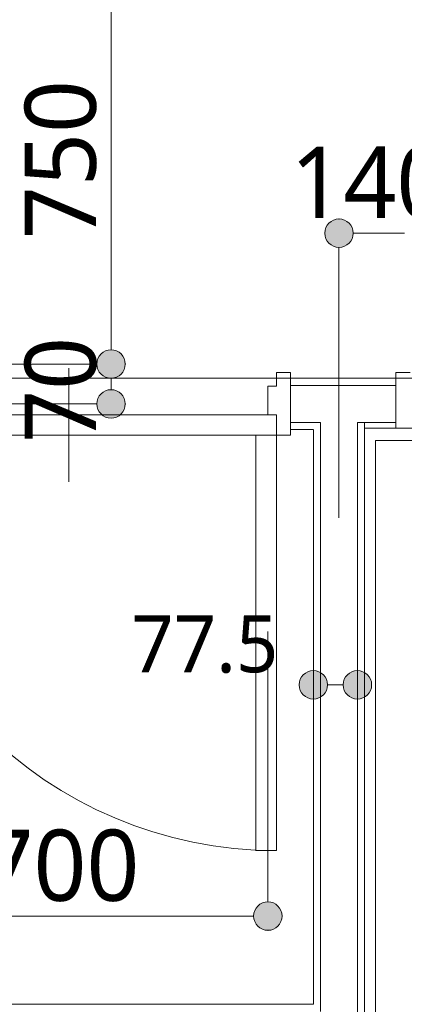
# Model space of a CAD drawing. Header units: millimetres. Extents: x 0 to 841, y 0 to 1188.
# Tile 91 of 98: x 675 to 688, y 1041 to 1075. Entities that reach past the tile are written whole.
import ezdxf
from ezdxf.xclip import XClip

# ---------------------------------------------------------------- set-up
doc = ezdxf.new("R2010")
doc.units = ezdxf.units.MM
doc.header["$MEASUREMENT"] = 0
doc.header["$XCLIPFRAME"] = 0
doc.linetypes.add('Wipeout_Contour', pattern=[1000, 0, -1000])
for name, color, linetype, lineweight in [('Archicadドア_ペン_番号__23', 7, 'Continuous', 15), ('UB.★_ペン_番号__1', 7, 'Continuous', 5), ('UB.★_ペン_番号__41', 7, 'Continuous', 13), ('壁-間仕切り_ペン_番号__141', 7, 'Continuous', 15), ('室名.★_ペン_番号__46', 7, 'Continuous', 13), ('寸法_ペン_番号__45', 7, 'Continuous', 13), ('寸法_ペン_番号__46', 7, 'Continuous', 13)]:
    doc.layers.add(name, color=color, linetype=linetype, lineweight=lineweight)
for name, color, linetype, lineweight, true_color in [('Archicadドア_ペン_番号__63', 251, 'Continuous', 5, 0x6a6a6a), ('壁-間仕切り_ペン_番号__161', 251, 'Continuous', 5, 0x6a6a6a), ('寸法_ペン_番号__85', 251, 'Continuous', 5, 0x6a6a6a), ('床_ペン_番号__89', 251, 'Continuous', 5, 0x6a6a6a)]:
    doc.layers.add(name, color=color, linetype=linetype, lineweight=lineweight, true_color=true_color)
for name, color, linetype in [('壁-間仕切り', 7, 'Continuous'), ('寸法', 7, 'Continuous'), ('床', 7, 'Continuous')]:
    doc.layers.add(name, color=color, linetype=linetype)
doc.styles.add('GENERATED_STYLE_1', font='meiryo.ttc')

# ---------------------------------------------------------------- blocks, each defined once
blk = doc.blocks.new('図面_6_6', base_point=(598.263, 1001.922))
at = {"layer": 'UB.★_ペン_番号__1', "color": 7, "linetype": 'Continuous', "lineweight": 5, "flags": 128}
for points in [[(715.413, 1024.309), (686.613, 1024.309), (686.613, 1061.109), (715.413, 1061.109)], [(714.973, 1024.749), (687.053, 1024.749), (687.053, 1060.669), (714.973, 1060.669)]]:
    blk.add_lwpolyline(points, close=True, dxfattribs=at)
at = {"color": 254, "linetype": 'Wipeout_Contour', "lineweight": 0, "ltscale": 22881.22973}
blk.add_wipeout([(488.263, 926.959), (582.263, 926.959), (724.263, 926.959), (724.263, 969.859), (709.263, 969.859), (709.263, 976.959), (724.263, 976.959), (724.263, 1021.959), (686.663, 1021.959), (686.663, 1062.859), (655.963, 1062.859), (655.963, 1094.959), (636.763, 1094.959), (636.763, 1078.959), (614.963, 1078.959), (614.963, 1061.059), (582.263, 1061.059), (582.263, 991.959), (488.263, 991.959)], dxfattribs=at).dxf.layer = '床'
at = {"layer": '寸法', "linetype": 'Continuous', "lineweight": 0, "true_color": 0x000000}
for points in [[(677.247, 1061.959), (677.285, 1061.767), (677.394, 1061.605), (677.556, 1061.497), (677.747, 1061.459), (677.939, 1061.497), (678.101, 1061.605), (678.209, 1061.767), (678.247, 1061.959), (678.209, 1062.15), (678.101, 1062.312), (677.939, 1062.421), (677.747, 1062.459), (677.556, 1062.421), (677.394, 1062.312), (677.285, 1062.15)], [(682.763, 1043.959), (682.801, 1043.767), (682.909, 1043.605), (683.071, 1043.497), (683.263, 1043.459), (683.454, 1043.497), (683.616, 1043.605), (683.725, 1043.767), (683.763, 1043.959), (683.725, 1044.15), (683.616, 1044.312), (683.454, 1044.421), (683.263, 1044.459), (683.071, 1044.421), (682.909, 1044.312), (682.801, 1044.15)]]:
    blk.add_hatch(color=18, dxfattribs=at).paths.add_polyline_path(points)
at = {"layer": 'Archicadドア_ペン_番号__23', "color": 7, "linetype": 'Continuous', "lineweight": 15}
for p, q in [((683.263, 1061.579), (683.263, 1062.579)), ((683.263, 1062.579), (683.563, 1062.579)), ((668.963, 1061.579), (683.563, 1061.579)), ((683.563, 1061.579), (683.263, 1061.579)), ((683.563, 1060.859), (683.563, 1061.579)), ((683.563, 1061.579), (683.563, 1060.859)), ((687.763, 1061.109), (688.263, 1061.109)), ((683.563, 1060.859), (668.963, 1060.859)), ((684.063, 1060.859), (683.563, 1060.859))]:
    blk.add_line(p, q, dxfattribs=at)
at = {"layer": 'Archicadドア_ペン_番号__63', "color": 251, "linetype": 'Continuous', "lineweight": 5, "true_color": 0x6a6a6a}
for p, q in [((682.843, 1046.259), (682.843, 1060.859)), ((682.843, 1060.859), (683.563, 1060.859)), ((683.563, 1060.859), (683.563, 1046.259)), ((683.563, 1046.259), (682.843, 1046.259))]:
    blk.add_line(p, q, dxfattribs=at)
blk.add_arc((683.563, 1060.859), 14.6, 180, 270, dxfattribs=at)
at = {"layer": '寸法_ペン_番号__45', "color": 7, "linetype": 'Continuous', "lineweight": 13}
for centre in [(677.747, 1061.959), (683.263, 1043.959)]:
    blk.add_circle(centre, 0.5, dxfattribs=at)
at = {"layer": '寸法_ペン_番号__85', "color": 251, "linetype": 'Continuous', "lineweight": 5, "true_color": 0x6a6a6a}
for p, q in [((677.247, 1061.959), (667.747, 1061.959)), ((683.263, 1044.459), (683.263, 1053.959)), ((669.763, 1043.959), (682.763, 1043.959))]:
    blk.add_line(p, q, dxfattribs=at)
for p in [(678.247, 1061.959), (683.263, 1043.459)]:
    blk.add_point(p, dxfattribs=at)
at = {"layer": '床_ペン_番号__89', "color": 251, "linetype": 'Continuous', "lineweight": 5, "true_color": 0x6a6a6a, "flags": 128}
blk.add_lwpolyline([(488.263, 926.959), (582.263, 926.959), (724.263, 926.959), (724.263, 969.859), (709.263, 969.859), (709.263, 976.959), (724.263, 976.959), (724.263, 1021.959), (686.663, 1021.959), (686.663, 1062.859), (655.963, 1062.859), (655.963, 1094.959), (636.763, 1094.959), (636.763, 1078.959), (614.963, 1078.959), (614.963, 1061.059), (582.263, 1061.059), (582.263, 991.959), (488.263, 991.959)], close=True, dxfattribs=at)
at = {"layer": '寸法_ペン_番号__46', "color": 7, "linetype": 'Continuous', "lineweight": 13, "attachment_point": 7, "style": 'GENERATED_STYLE_1'}
for s, insert, char_height, width in [('\\A1;{\\pql;\\fMeiryo|b0|i0|c128|p0;\\W1.000000;77.5}', (678.463, 1052.486), 2, 5.89974), ('\\A1;{\\pql;\\fMeiryo|b0|i0|c128|p0;\\W1.000000;700}', (673.157, 1044.459), 2.5, 6.21095)]:
    blk.add_mtext(s, dxfattribs=dict(at, insert=insert, char_height=char_height, width=width))
at = {"color": 254, "linetype": 'Wipeout_Contour', "lineweight": 0, "ltscale": 8914.238134}
blk.add_wipeout([(655.963, 1078.959), (655.963, 1062.859), (665.763, 1062.859), (724.263, 1062.859), (724.263, 1094.959), (665.763, 1094.959), (665.763, 1078.959)], dxfattribs=at).dxf.layer = '床'
at = {"layer": '寸法', "linetype": 'Continuous', "lineweight": 0, "true_color": 0x000000}
for points in [[(685.263, 1067.959), (685.301, 1067.767), (685.409, 1067.605), (685.571, 1067.497), (685.763, 1067.459), (685.954, 1067.497), (686.116, 1067.605), (686.225, 1067.767), (686.263, 1067.959), (686.225, 1068.15), (686.116, 1068.312), (685.954, 1068.421), (685.763, 1068.459), (685.571, 1068.421), (685.409, 1068.312), (685.301, 1068.15)], [(677.247, 1063.359), (677.285, 1063.167), (677.394, 1063.005), (677.556, 1062.897), (677.747, 1062.859), (677.939, 1062.897), (678.101, 1063.005), (678.209, 1063.167), (678.247, 1063.359), (678.209, 1063.55), (678.101, 1063.712), (677.939, 1063.821), (677.747, 1063.859), (677.556, 1063.821), (677.394, 1063.712), (677.285, 1063.55)]]:
    blk.add_hatch(color=18, dxfattribs=at).paths.add_polyline_path(points)
at = {"layer": 'Archicadドア_ペン_番号__23', "color": 7, "linetype": 'Continuous', "lineweight": 15}
for p, q in [((683.563, 1062.579), (683.563, 1063.059)), ((683.563, 1063.059), (684.063, 1063.059)), ((688.263, 1063.059), (687.763, 1063.059))]:
    blk.add_line(p, q, dxfattribs=at)
at = {"layer": 'Archicadドア_ペン_番号__63', "color": 251, "linetype": 'Continuous', "lineweight": 5, "true_color": 0x6a6a6a}
blk.add_line((676.263, 1059.219), (676.263, 1063.219), dxfattribs=at)
at = {"layer": '寸法_ペン_番号__45', "color": 7, "linetype": 'Continuous', "lineweight": 13}
for centre in [(685.763, 1067.959), (677.747, 1063.359)]:
    blk.add_circle(centre, 0.5, dxfattribs=at)
at = {"layer": '寸法_ペン_番号__85', "color": 251, "linetype": 'Continuous', "lineweight": 5, "true_color": 0x6a6a6a}
for p, q in [((677.747, 1063.859), (677.747, 1077.859)), ((686.263, 1067.959), (688.063, 1067.959)), ((677.247, 1063.359), (667.747, 1063.359)), ((677.747, 1062.459), (677.747, 1062.859))]:
    blk.add_line(p, q, dxfattribs=at)
for p in [(685.763, 1068.459), (678.247, 1063.359)]:
    blk.add_point(p, dxfattribs=at)
at = {"layer": '床_ペン_番号__89', "color": 251, "linetype": 'Continuous', "lineweight": 5, "true_color": 0x6a6a6a, "flags": 128}
blk.add_lwpolyline([(655.963, 1078.959), (655.963, 1062.859), (665.763, 1062.859), (724.263, 1062.859), (724.263, 1094.959), (665.763, 1094.959), (665.763, 1078.959)], close=True, dxfattribs=at)
at = {"layer": '室名.★_ペン_番号__46', "color": 7, "linetype": 'Continuous', "lineweight": 13, "char_height": 3, "attachment_point": 2, "style": 'GENERATED_STYLE_1'}
for s, insert in [('\\A1;{\\pqc;\\pt0,920;\\fMeiryo|b0|i0|c128|p0;\\W1.000000;PS3\\fMeiryo|b0|i0|c128|p0;\\W1.000000;\\A1{\\H.66x;\\S^  ;}\\fMeiryo|b0|i0|c128|p0;\\W1.000000;\\fMeiryo|b0|i0|c128|p0;\\W1.000000;\\A1{\\H.66x;\\S^  ;}\\fMeiryo|b0|i0|c128|p0;\\W1.000000;\\fMeiryo|b0|i0|c128|p0;\\W1.000000;\\fMeiryo|b0|i0|c128|p0;\\W1.000000;\\fMeiryo|b0|i0|c128|p0;\\W1.000000;\\fMeiryo|b0|i0|c128|p0;\\W1.000000;\\fMeiryo|b0|i0|c128|p0;\\W1.000000;\\fMeiryo|b0|i0|c128|p0;\\W1.000000;\\A1{\\H.66x;\\S^  ;}\\fMeiryo|b0|i0|c128|p0;\\W1.000000;\\fMeiryo|b0|i0|c128|p0;\\W1.000000;\\A1{\\H.66x;\\S^  ;}\\fMeiryo|b0|i0|c128|p0;\\W1.000000;\\fMeiryo|b0|i0|c128|p0;\\W1.000000;\\fMeiryo|b0|i0|c128|p0;\\W1.000000;\\fMeiryo|b0|i0|c128|p0;\\W1.000000;\\fMeiryo|b0|i0|c128|p0;\\W1.000000;\\fMeiryo|b0|i0|c128|p0;\\W1.000000;\\fMeiryo|b0|i0|c128|p0;\\W1.000000;\\A1{\\H.66x;\\S^  ;}\\fMeiryo|b0|i0|c128|p0;\\W1.000000;\\fMeiryo|b0|i0|c128|p0;\\W1.000000;\\A1{\\H.66x;\\S^  ;}\\fMeiryo|b0|i0|c128|p0;\\W1.000000;\\fMeiryo|b0|i0|c128|p0;\\W1.000000;\\fMeiryo|b0|i0|c128|p0;\\W1.000000;\\fMeiryo|b0|i0|c128|p0;\\W1.000000;\\fMeiryo|b0|i0|c128|p0;\\W1.000000;\\fMeiryo|b0|i0|c128|p0;\\W1.000000;\\fMeiryo|b0|i0|c128|p0;\\W1.000000;\\A1{\\H.66x;\\S^  ;}\\fMeiryo|b0|i0|c128|p0;\\W1.000000;\\fMeiryo|b0|i0|c128|p0;\\W1.000000;\\A1{\\H.66x;\\S^  ;}\\fMeiryo|b0|i0|c128|p0;\\W1.000000;\\fMeiryo|b0|i0|c128|p0;\\W1.000000;\\fMeiryo|b0|i0|c128|p0;\\W1.000000;\\fMeiryo|b0|i0|c128|p0;\\W1.000000;\\fMeiryo|b0|i0|c128|p0;\\W1.000000;\\fMeiryo|b0|i0|c128|p0;\\W1.000000;\\fMeiryo|b0|i0|c128|p0;\\W1.000000;\\A1{\\H.66x;\\S^  ;}\\fMeiryo|b0|i0|c128|p0;\\W1.000000;\\fMeiryo|b0|i0|c128|p0;\\W1.000000;\\A1{\\H.66x;\\S^  ;}\\fMeiryo|b0|i0|c128|p0;\\W1.000000;\\fMeiryo|b0|i0|c128|p0;\\W1.000000;\\fMeiryo|b0|i0|c128|p0;\\W1.000000;\\fMeiryo|b0|i0|c128|p0;\\W1.000000;\\fMeiryo|b0|i0|c128|p0;\\W1.000000;\\fMeiryo|b0|i0|c128|p0;\\W1.000000;\\fMeiryo|b0|i0|c128|p0;\\W1.000000;\\fMeiryo|b0|i0|c128|p0;\\W1.000000;}', (660.863, 1085.458)), ('\\A1;{\\pqc;\\pt0,920;\\fMeiryo|b0|i0|c128|p0;\\W1.000000;収納\\fMeiryo|b0|i0|c128|p0;\\W1.000000;\\A1{\\H.66x;\\S^  ;}\\fMeiryo|b0|i0|c128|p0;\\W1.000000;\\fMeiryo|b0|i0|c128|p0;\\W1.000000;\\A1{\\H.66x;\\S^  ;}\\fMeiryo|b0|i0|c128|p0;\\W1.000000;\\fMeiryo|b0|i0|c128|p0;\\W1.000000;\\fMeiryo|b0|i0|c128|p0;\\W1.000000;\\fMeiryo|b0|i0|c128|p0;\\W1.000000;\\fMeiryo|b0|i0|c128|p0;\\W1.000000;\\fMeiryo|b0|i0|c128|p0;\\W1.000000;\\fMeiryo|b0|i0|c128|p0;\\W1.000000;\\A1{\\H.66x;\\S^  ;}\\fMeiryo|b0|i0|c128|p0;\\W1.000000;\\fMeiryo|b0|i0|c128|p0;\\W1.000000;\\A1{\\H.66x;\\S^  ;}\\fMeiryo|b0|i0|c128|p0;\\W1.000000;\\fMeiryo|b0|i0|c128|p0;\\W1.000000;\\fMeiryo|b0|i0|c128|p0;\\W1.000000;\\fMeiryo|b0|i0|c128|p0;\\W1.000000;\\fMeiryo|b0|i0|c128|p0;\\W1.000000;\\fMeiryo|b0|i0|c128|p0;\\W1.000000;\\fMeiryo|b0|i0|c128|p0;\\W1.000000;\\A1{\\H.66x;\\S^  ;}\\fMeiryo|b0|i0|c128|p0;\\W1.000000;\\fMeiryo|b0|i0|c128|p0;\\W1.000000;\\A1{\\H.66x;\\S^  ;}\\fMeiryo|b0|i0|c128|p0;\\W1.000000;\\fMeiryo|b0|i0|c128|p0;\\W1.000000;\\fMeiryo|b0|i0|c128|p0;\\W1.000000;\\fMeiryo|b0|i0|c128|p0;\\W1.000000;\\fMeiryo|b0|i0|c128|p0;\\W1.000000;\\fMeiryo|b0|i0|c128|p0;\\W1.000000;\\fMeiryo|b0|i0|c128|p0;\\W1.000000;\\A1{\\H.66x;\\S^  ;}\\fMeiryo|b0|i0|c128|p0;\\W1.000000;\\fMeiryo|b0|i0|c128|p0;\\W1.000000;\\A1{\\H.66x;\\S^  ;}\\fMeiryo|b0|i0|c128|p0;\\W1.000000;\\fMeiryo|b0|i0|c128|p0;\\W1.000000;\\fMeiryo|b0|i0|c128|p0;\\W1.000000;\\fMeiryo|b0|i0|c128|p0;\\W1.000000;\\fMeiryo|b0|i0|c128|p0;\\W1.000000;\\fMeiryo|b0|i0|c128|p0;\\W1.000000;\\fMeiryo|b0|i0|c128|p0;\\W1.000000;\\A1{\\H.66x;\\S^  ;}\\fMeiryo|b0|i0|c128|p0;\\W1.000000;\\fMeiryo|b0|i0|c128|p0;\\W1.000000;\\A1{\\H.66x;\\S^  ;}\\fMeiryo|b0|i0|c128|p0;\\W1.000000;\\fMeiryo|b0|i0|c128|p0;\\W1.000000;\\fMeiryo|b0|i0|c128|p0;\\W1.000000;\\fMeiryo|b0|i0|c128|p0;\\W1.000000;\\fMeiryo|b0|i0|c128|p0;\\W1.000000;\\fMeiryo|b0|i0|c128|p0;\\W1.000000;\\fMeiryo|b0|i0|c128|p0;\\W1.000000;\\fMeiryo|b0|i0|c128|p0;\\W1.000000;}', (661.384, 1072.964))]:
    blk.add_mtext(s, dxfattribs=dict(at, insert=insert))
at = {"layer": '寸法_ペン_番号__46', "color": 7, "linetype": 'Continuous', "lineweight": 13, "char_height": 2.5, "attachment_point": 7, "rotation": 90, "style": 'GENERATED_STYLE_1'}
for s, insert, width in [('\\A1;{\\pql;\\fMeiryo|b0|i0|c128|p0;\\W1.000000;750}', (677.247, 1067.753), 6.21095), ('\\A1;{\\pql;\\fMeiryo|b0|i0|c128|p0;\\W1.000000;70}', (677.247, 1060.588), 4.14065)]:
    blk.add_mtext(s, dxfattribs=dict(at, insert=insert, width=width))
at = {"layer": '寸法_ペン_番号__46', "color": 7, "linetype": 'Continuous', "lineweight": 13, "insert": (684.057, 1068.459), "char_height": 2.5, "width": 6.21095, "attachment_point": 7, "style": 'GENERATED_STYLE_1'}
blk.add_mtext('\\A1;{\\pql;\\fMeiryo|b0|i0|c128|p0;\\W1.000000;140}', dxfattribs=at)
at = {"color": 254, "linetype": 'Wipeout_Contour', "lineweight": 0, "ltscale": 5061.298078}
blk.add_wipeout([(685.763, 1062.859), (685.763, 1062.609), (687.763, 1062.609), (687.763, 1062.859)], dxfattribs=at).dxf.layer = '壁-間仕切り'
at = {"layer": 'Archicadドア_ペン_番号__23', "color": 7, "linetype": 'Continuous', "lineweight": 15}
blk.add_point((687.763, 1062.859), dxfattribs=at)
at = {"layer": '壁-間仕切り_ペン_番号__141', "color": 7, "linetype": 'Continuous', "lineweight": 15, "flags": 128}
blk.add_lwpolyline([(687.763, 1062.859), (685.763, 1062.859)], dxfattribs=at)
at = {"color": 254, "linetype": 'Wipeout_Contour', "lineweight": 0, "ltscale": 5058.694508}
blk.add_wipeout([(685.763, 1062.609), (685.763, 1061.309), (687.763, 1061.309), (687.763, 1062.609)], dxfattribs=at).dxf.layer = '壁-間仕切り'
at = {"layer": 'Archicadドア_ペン_番号__23', "color": 7, "linetype": 'Continuous', "lineweight": 15}
for p, q in [((687.763, 1063.059), (687.763, 1062.559)), ((687.763, 1061.609), (687.763, 1061.109))]:
    blk.add_line(p, q, dxfattribs=at)
blk.add_point((687.763, 1061.309), dxfattribs=at)
at = {"layer": '壁-間仕切り_ペン_番号__141', "color": 7, "linetype": 'Continuous', "lineweight": 15}
for p, q in [((687.763, 1062.609), (687.763, 1062.859)), ((687.763, 1061.309), (687.763, 1062.609))]:
    blk.add_line(p, q, dxfattribs=at)
at = {"layer": '壁-間仕切り_ペン_番号__161', "color": 251, "linetype": 'Continuous', "lineweight": 5, "true_color": 0x6a6a6a}
blk.add_line((687.763, 1062.609), (685.763, 1062.609), dxfattribs=at)
at = {"layer": '壁-間仕切り_ペン_番号__161', "color": 251, "linetype": 'Continuous', "lineweight": 5, "true_color": 0x6a6a6a, "flags": 128}
blk.add_lwpolyline([(686.413, 1061.309), (687.763, 1061.309)], dxfattribs=at)
at = {"color": 254, "linetype": 'Wipeout_Contour', "lineweight": 0, "ltscale": 5053.213756}
blk.add_wipeout([(685.113, 1061.059), (685.763, 1061.059), (685.763, 1061.309), (685.113, 1061.309)], dxfattribs=at).dxf.layer = '壁-間仕切り'
at = {"color": 254, "linetype": 'Wipeout_Contour', "lineweight": 0, "ltscale": 5057.285302}
blk.add_wipeout([(684.063, 1062.859), (684.063, 1062.609), (685.763, 1062.609), (685.763, 1062.859)], dxfattribs=at).dxf.layer = '壁-間仕切り'
at = {"color": 254, "linetype": 'Wipeout_Contour', "lineweight": 0, "ltscale": 5017.996897}
blk.add_wipeout([(685.113, 1040.859), (685.113, 1061.099), (684.863, 1061.059), (684.863, 1040.859)], dxfattribs=at).dxf.layer = '壁-間仕切り'
at = {"layer": 'Archicadドア_ペン_番号__23', "color": 7, "linetype": 'Continuous', "lineweight": 15}
blk.add_point((684.063, 1062.859), dxfattribs=at)
at = {"layer": '壁-間仕切り_ペン_番号__141', "color": 7, "linetype": 'Continuous', "lineweight": 15, "flags": 128}
for points in [[(685.763, 1062.859), (684.063, 1062.859)], [(684.863, 1061.059), (684.863, 1040.859)]]:
    blk.add_lwpolyline(points, dxfattribs=at)
at = {"color": 254, "linetype": 'Wipeout_Contour', "lineweight": 0, "ltscale": 5019.475856}
blk.add_wipeout([(686.413, 1040.609), (686.413, 1061.309), (685.113, 1061.099), (685.113, 1040.609)], dxfattribs=at).dxf.layer = '壁-間仕切り'
at = {"layer": '寸法', "linetype": 'Continuous', "lineweight": 0, "true_color": 0x000000}
for points in [[(684.363, 1052.086), (684.401, 1051.895), (684.509, 1051.733), (684.671, 1051.625), (684.863, 1051.586), (685.054, 1051.625), (685.216, 1051.733), (685.325, 1051.895), (685.363, 1052.086), (685.325, 1052.278), (685.216, 1052.44), (685.054, 1052.548), (684.863, 1052.586), (684.671, 1052.548), (684.509, 1052.44), (684.401, 1052.278)], [(685.913, 1052.086), (685.951, 1051.895), (686.059, 1051.733), (686.221, 1051.625), (686.413, 1051.586), (686.604, 1051.625), (686.766, 1051.733), (686.875, 1051.895), (686.913, 1052.086), (686.875, 1052.278), (686.766, 1052.44), (686.604, 1052.548), (686.413, 1052.586), (686.221, 1052.548), (686.059, 1052.44), (685.951, 1052.278)]]:
    blk.add_hatch(color=18, dxfattribs=at).paths.add_polyline_path(points)
at = {"layer": 'UB.★_ペン_番号__41', "color": 7, "linetype": 'Continuous', "lineweight": 13, "flags": 128}
blk.add_lwpolyline([(687.413, 1061.309), (686.413, 1061.309), (686.413, 1060.309)], dxfattribs=at)
at = {"layer": '壁-間仕切り_ペン_番号__161', "color": 251, "linetype": 'Continuous', "lineweight": 5, "true_color": 0x6a6a6a}
for p, q in [((685.113, 1061.309), (685.113, 1061.059)), ((685.113, 1061.099), (685.113, 1040.609))]:
    blk.add_line(p, q, dxfattribs=at)
at = {"layer": '壁-間仕切り_ペン_番号__161', "color": 251, "linetype": 'Continuous', "lineweight": 5, "true_color": 0x6a6a6a, "flags": 128}
blk.add_lwpolyline([(686.413, 1022.609), (686.413, 1061.309)], dxfattribs=at)
at = {"layer": '寸法_ペン_番号__45', "color": 7, "linetype": 'Continuous', "lineweight": 13}
for centre in [(684.863, 1052.086), (686.413, 1052.086)]:
    blk.add_circle(centre, 0.5, dxfattribs=at)
at = {"layer": '寸法_ペン_番号__85', "color": 251, "linetype": 'Continuous', "lineweight": 5, "true_color": 0x6a6a6a}
blk.add_line((685.363, 1052.086), (685.913, 1052.086), dxfattribs=at)
at = {"color": 254, "linetype": 'Wipeout_Contour', "lineweight": 0, "ltscale": 4929.876158}
blk.add_wipeout([(634.863, 1040.859), (634.863, 1040.609), (684.863, 1040.609), (684.863, 1040.859)], dxfattribs=at).dxf.layer = '壁-間仕切り'
at = {"layer": '壁-間仕切り_ペン_番号__141', "color": 7, "linetype": 'Continuous', "lineweight": 15, "flags": 128}
blk.add_lwpolyline([(684.863, 1040.859), (634.863, 1040.859)], dxfattribs=at)
at = {"layer": '室名.★_ペン_番号__46', "color": 7, "linetype": 'Continuous', "lineweight": 13, "insert": (701.512, 1046.261), "char_height": 3, "attachment_point": 2, "style": 'GENERATED_STYLE_1'}
blk.add_mtext('\\A1;{\\pqc;\\pt0,920;\\fMeiryo|b0|i0|c128|p0;\\W1.000000;浴室1418\\fMeiryo|b0|i0|c128|p0;\\W1.000000;\\A1{\\H.66x;\\S^  ;}\\fMeiryo|b0|i0|c128|p0;\\W1.000000;\\fMeiryo|b0|i0|c128|p0;\\W1.000000;\\A1{\\H.66x;\\S^  ;}\\fMeiryo|b0|i0|c128|p0;\\W1.000000;\\fMeiryo|b0|i0|c128|p0;\\W1.000000;\\fMeiryo|b0|i0|c128|p0;\\W1.000000;\\fMeiryo|b0|i0|c128|p0;\\W1.000000;\\fMeiryo|b0|i0|c128|p0;\\W1.000000;\\fMeiryo|b0|i0|c128|p0;\\W1.000000;\\fMeiryo|b0|i0|c128|p0;\\W1.000000;\\A1{\\H.66x;\\S^  ;}\\fMeiryo|b0|i0|c128|p0;\\W1.000000;\\fMeiryo|b0|i0|c128|p0;\\W1.000000;\\A1{\\H.66x;\\S^  ;}\\fMeiryo|b0|i0|c128|p0;\\W1.000000;\\fMeiryo|b0|i0|c128|p0;\\W1.000000;\\fMeiryo|b0|i0|c128|p0;\\W1.000000;\\fMeiryo|b0|i0|c128|p0;\\W1.000000;\\fMeiryo|b0|i0|c128|p0;\\W1.000000;\\fMeiryo|b0|i0|c128|p0;\\W1.000000;\\fMeiryo|b0|i0|c128|p0;\\W1.000000;\\A1{\\H.66x;\\S^  ;}\\fMeiryo|b0|i0|c128|p0;\\W1.000000;\\fMeiryo|b0|i0|c128|p0;\\W1.000000;\\A1{\\H.66x;\\S^  ;}\\fMeiryo|b0|i0|c128|p0;\\W1.000000;\\fMeiryo|b0|i0|c128|p0;\\W1.000000;\\fMeiryo|b0|i0|c128|p0;\\W1.000000;\\fMeiryo|b0|i0|c128|p0;\\W1.000000;\\fMeiryo|b0|i0|c128|p0;\\W1.000000;\\fMeiryo|b0|i0|c128|p0;\\W1.000000;\\fMeiryo|b0|i0|c128|p0;\\W1.000000;\\A1{\\H.66x;\\S^  ;}\\fMeiryo|b0|i0|c128|p0;\\W1.000000;\\fMeiryo|b0|i0|c128|p0;\\W1.000000;\\A1{\\H.66x;\\S^  ;}\\fMeiryo|b0|i0|c128|p0;\\W1.000000;\\fMeiryo|b0|i0|c128|p0;\\W1.000000;\\fMeiryo|b0|i0|c128|p0;\\W1.000000;\\fMeiryo|b0|i0|c128|p0;\\W1.000000;\\fMeiryo|b0|i0|c128|p0;\\W1.000000;\\fMeiryo|b0|i0|c128|p0;\\W1.000000;\\fMeiryo|b0|i0|c128|p0;\\W1.000000;\\A1{\\H.66x;\\S^  ;}\\fMeiryo|b0|i0|c128|p0;\\W1.000000;\\fMeiryo|b0|i0|c128|p0;\\W1.000000;\\A1{\\H.66x;\\S^  ;}\\fMeiryo|b0|i0|c128|p0;\\W1.000000;\\fMeiryo|b0|i0|c128|p0;\\W1.000000;\\fMeiryo|b0|i0|c128|p0;\\W1.000000;\\fMeiryo|b0|i0|c128|p0;\\W1.000000;\\fMeiryo|b0|i0|c128|p0;\\W1.000000;\\fMeiryo|b0|i0|c128|p0;\\W1.000000;\\fMeiryo|b0|i0|c128|p0;\\W1.000000;\\fMeiryo|b0|i0|c128|p0;\\W1.000000;}', dxfattribs=at)
at = {"color": 254, "linetype": 'Wipeout_Contour', "lineweight": 0, "ltscale": 5052.23739}
blk.add_wipeout([(684.863, 1061.059), (685.113, 1061.059), (685.113, 1061.309), (684.863, 1061.309)], dxfattribs=at).dxf.layer = '壁-間仕切り'
at = {"color": 254, "linetype": 'Wipeout_Contour', "lineweight": 0, "ltscale": 5055.817868}
blk.add_wipeout([(685.113, 1061.309), (685.763, 1061.309), (685.763, 1062.609), (685.113, 1062.609)], dxfattribs=at).dxf.layer = '壁-間仕切り'
at = {"color": 254, "linetype": 'Wipeout_Contour', "lineweight": 0, "ltscale": 5051.098781}
blk.add_wipeout([(684.063, 1061.309), (684.063, 1061.059), (684.863, 1061.059), (684.863, 1061.309)], dxfattribs=at).dxf.layer = '壁-間仕切り'
at = {"layer": 'Archicadドア_ペン_番号__23', "color": 7, "linetype": 'Continuous', "lineweight": 15}
blk.add_point((684.063, 1061.059), dxfattribs=at)
at = {"layer": '壁-間仕切り_ペン_番号__141', "color": 7, "linetype": 'Continuous', "lineweight": 15, "flags": 128}
for points in [[(685.763, 1061.309), (685.763, 1061.059)], [(684.063, 1061.059), (684.863, 1061.059)]]:
    blk.add_lwpolyline(points, dxfattribs=at)
at = {"layer": '寸法_ペン_番号__85', "color": 251, "linetype": 'Continuous', "lineweight": 5, "true_color": 0x6a6a6a}
blk.add_line((685.763, 1057.959), (685.763, 1067.459), dxfattribs=at)
at = {"color": 254, "linetype": 'Wipeout_Contour', "lineweight": 0, "ltscale": 5053.974915}
blk.add_wipeout([(684.063, 1061.309), (685.113, 1061.309), (685.113, 1062.609), (684.063, 1062.609)], dxfattribs=at).dxf.layer = '壁-間仕切り'
at = {"layer": 'Archicadドア_ペン_番号__23', "color": 7, "linetype": 'Continuous', "lineweight": 15}
for p, q in [((684.063, 1063.059), (684.063, 1062.559)), ((684.063, 1061.359), (684.063, 1060.859))]:
    blk.add_line(p, q, dxfattribs=at)
at = {"layer": '壁-間仕切り_ペン_番号__141', "color": 7, "linetype": 'Continuous', "lineweight": 15}
for p, q in [((684.063, 1062.609), (684.063, 1062.859)), ((684.063, 1061.309), (684.063, 1062.609)), ((684.063, 1061.059), (684.063, 1061.309))]:
    blk.add_line(p, q, dxfattribs=at)
at = {"layer": '壁-間仕切り_ペン_番号__161', "color": 251, "linetype": 'Continuous', "lineweight": 5, "true_color": 0x6a6a6a}
for p, q in [((685.113, 1062.609), (684.063, 1062.609)), ((685.763, 1062.609), (685.113, 1062.609)), ((684.063, 1061.309), (685.113, 1061.309)), ((685.113, 1061.309), (685.113, 1061.059))]:
    blk.add_line(p, q, dxfattribs=at)
at = {"layer": '室名.★_ペン_番号__46', "color": 7, "linetype": 'Continuous', "lineweight": 13, "insert": (705.121, 1076.944), "char_height": 3, "attachment_point": 2, "style": 'GENERATED_STYLE_1'}
blk.add_mtext('\\A1;{\\pqc;\\pt0,920;\\fMeiryo|b0|i0|c128|p0;\\W1.000000;洗面・脱衣\\fMeiryo|b0|i0|c128|p0;\\W1.000000;\\A1{\\H.66x;\\S^  ;}\\fMeiryo|b0|i0|c128|p0;\\W1.000000;\\fMeiryo|b0|i0|c128|p0;\\W1.000000;\\A1{\\H.66x;\\S^  ;}\\fMeiryo|b0|i0|c128|p0;\\W1.000000;\\fMeiryo|b0|i0|c128|p0;\\W1.000000;\\fMeiryo|b0|i0|c128|p0;\\W1.000000;\\fMeiryo|b0|i0|c128|p0;\\W1.000000;\\fMeiryo|b0|i0|c128|p0;\\W1.000000;\\fMeiryo|b0|i0|c128|p0;\\W1.000000;\\fMeiryo|b0|i0|c128|p0;\\W1.000000;\\A1{\\H.66x;\\S^  ;}\\fMeiryo|b0|i0|c128|p0;\\W1.000000;\\fMeiryo|b0|i0|c128|p0;\\W1.000000;\\A1{\\H.66x;\\S^  ;}\\fMeiryo|b0|i0|c128|p0;\\W1.000000;\\fMeiryo|b0|i0|c128|p0;\\W1.000000;\\fMeiryo|b0|i0|c128|p0;\\W1.000000;\\fMeiryo|b0|i0|c128|p0;\\W1.000000;\\fMeiryo|b0|i0|c128|p0;\\W1.000000;\\fMeiryo|b0|i0|c128|p0;\\W1.000000;\\fMeiryo|b0|i0|c128|p0;\\W1.000000;\\A1{\\H.66x;\\S^  ;}\\fMeiryo|b0|i0|c128|p0;\\W1.000000;\\fMeiryo|b0|i0|c128|p0;\\W1.000000;\\A1{\\H.66x;\\S^  ;}\\fMeiryo|b0|i0|c128|p0;\\W1.000000;\\fMeiryo|b0|i0|c128|p0;\\W1.000000;\\fMeiryo|b0|i0|c128|p0;\\W1.000000;\\fMeiryo|b0|i0|c128|p0;\\W1.000000;\\fMeiryo|b0|i0|c128|p0;\\W1.000000;\\fMeiryo|b0|i0|c128|p0;\\W1.000000;\\fMeiryo|b0|i0|c128|p0;\\W1.000000;\\A1{\\H.66x;\\S^  ;}\\fMeiryo|b0|i0|c128|p0;\\W1.000000;\\fMeiryo|b0|i0|c128|p0;\\W1.000000;\\A1{\\H.66x;\\S^  ;}\\fMeiryo|b0|i0|c128|p0;\\W1.000000;\\fMeiryo|b0|i0|c128|p0;\\W1.000000;\\fMeiryo|b0|i0|c128|p0;\\W1.000000;\\fMeiryo|b0|i0|c128|p0;\\W1.000000;\\fMeiryo|b0|i0|c128|p0;\\W1.000000;\\fMeiryo|b0|i0|c128|p0;\\W1.000000;\\fMeiryo|b0|i0|c128|p0;\\W1.000000;\\A1{\\H.66x;\\S^  ;}\\fMeiryo|b0|i0|c128|p0;\\W1.000000;\\fMeiryo|b0|i0|c128|p0;\\W1.000000;\\A1{\\H.66x;\\S^  ;}\\fMeiryo|b0|i0|c128|p0;\\W1.000000;\\fMeiryo|b0|i0|c128|p0;\\W1.000000;\\fMeiryo|b0|i0|c128|p0;\\W1.000000;\\fMeiryo|b0|i0|c128|p0;\\W1.000000;\\fMeiryo|b0|i0|c128|p0;\\W1.000000;\\fMeiryo|b0|i0|c128|p0;\\W1.000000;\\fMeiryo|b0|i0|c128|p0;\\W1.000000;\\fMeiryo|b0|i0|c128|p0;\\W1.000000;}', dxfattribs=at)

msp = doc.modelspace()

# ---------------------------------------------------------------- block references
at = {"color": 7, "linetype": 'Continuous', "lineweight": 5}
ref = msp.add_blockref('図面_6_6', (598.263, 1001.922), dxfattribs=at)
XClip(ref).set_block_clipping_path([(424.0552611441, 854.4891387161), (772.4698611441, 1149.3547809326)])

doc.saveas('drawing.dxf')
